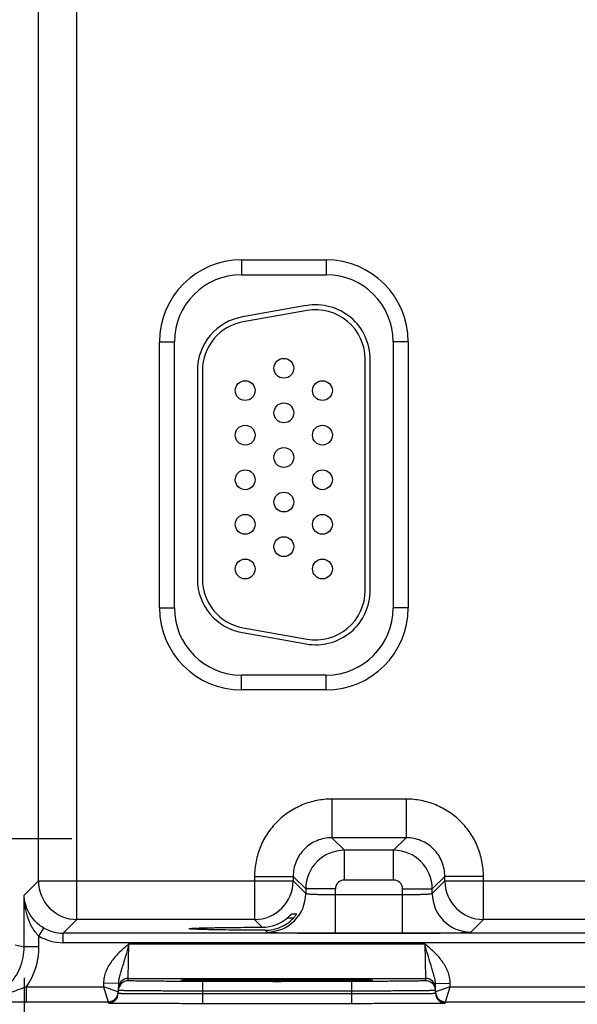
# Model space of a CAD drawing. Header units: inches. Extents: x 0 to 34, y 0 to 22.
# Tile 84 of 101: x 17.4 to 18.5, y 16.4 to 18.4. Entities that reach past the tile are written whole.
import ezdxf

# ---------------------------------------------------------------- set-up
doc = ezdxf.new("R2010")
doc.units = ezdxf.units.IN
doc.header["$LTSCALE"] = 1.87
doc.header["$MEASUREMENT"] = 0
doc.linetypes.add('CENTER', pattern=[0.6, 0.375, -0.075, 0.075, -0.075])
doc.layers.get('0').update_dxf_attribs({"linetype": 'CONTINUOUS'})
doc.layers.add('02___PRT_ALL_AXES', color=7, linetype='CONTINUOUS')
doc.layers.add('DIMENSIONS', color=7, linetype='CONTINUOUS')
doc.styles.get("Standard").update_dxf_attribs({"font": 'txt', "width": 0.8})
doc.dimstyles.new('DIMSTYLE_1', dxfattribs={"dimtxt": 0.125, "dimasz": 0.18, "dimexe": 0.125, "dimexo": 0.0625, "dimgap": 0.0625, "dimtad": 0, "dimtih": 1, "dimtoh": 1, "dimzin": 4, "dimdsep": 46, "dimtxsty": 'STANDARD', "dimblk": '_FILLED', "dimblk1": '_FILLED', "dimblk2": '_FILLED', "dimcen": 0.09, "dimazin": 1, "dimtp": 0.001, "dimtm": 0.001, "dimtfac": 1, "dimtofl": 0, "dimtmove": 0, "dimatfit": 3, "dimldrblk": '_FILLED', "dimfxl": 1, "dimtolj": 1, "dimtzin": 4, "dimarcsym": 0})

# ---------------------------------------------------------------- blocks, each defined once
blk = doc.blocks.new('_FILLED')
at = {"color": 0, "linetype": 'BYBLOCK'}
blk.add_solid([(0, 0), (-1, 0.174), (-1, -0.174)], dxfattribs=at)
blk = doc.blocks.new('*D16')
at = {"layer": 'DIMENSIONS', "color": 2, "linetype": 'CONTINUOUS'}
for p, q in [((13.2345, 16.5236), (13.2345, 14.7717)), ((17.3852, 16.4519), (17.3852, 14.7717)), ((13.2345, 14.8967), (14.6348, 14.8967)), ((17.3852, 14.8967), (15.9848, 14.8967))]:
    blk.add_line(p, q, dxfattribs=at)
at = {"layer": 'DIMENSIONS', "color": 2, "linetype": 'CONTINUOUS', "xscale": 0.18, "yscale": 0.18, "zscale": 0.18, "rotation": 180}
blk.add_blockref('_FILLED', (13.2345, 14.8967), dxfattribs=at)
at = {"layer": 'DIMENSIONS', "color": 2, "linetype": 'CONTINUOUS', "xscale": 0.18, "yscale": 0.18, "zscale": 0.18}
blk.add_blockref('_FILLED', (17.3852, 14.8967), dxfattribs=at)
at = {"layer": 'DIMENSIONS', "color": 2, "linetype": 'CONTINUOUS', "insert": (15.3098, 14.9592), "char_height": 0.125, "width": 1.225, "attachment_point": 2, "line_spacing_factor": 0.9}
blk.add_mtext('4.15{\\ftxt.shx;\\W1.000000;\\H0.125000; }[105.4]', dxfattribs=at)

msp = doc.modelspace()

# ---------------------------------------------------------------- linework, layer by layer
at = {"color": 7, "linetype": 'CONTINUOUS'}
for p, q in [((17.4918, 16.5699), (17.4918, 19.6926)), ((17.4138, 16.6478), (17.4138, 19.6146)), ((17.824, 17.9012), (17.995, 17.9012)), ((17.824, 17.9012), (17.824, 17.8712)), ((17.995, 17.9012), (17.995, 17.8712)), ((17.824, 17.8712), (17.995, 17.8712)), ((17.9549, 17.8087), (17.8259, 17.7859)), ((17.9566, 17.7988), (17.8276, 17.7761)), ((17.6585, 17.7357), (17.6885, 17.7357)), ((17.6585, 17.1987), (17.6585, 17.7357)), ((17.6885, 17.1987), (17.6885, 17.7357)), ((18.1605, 17.7357), (18.1305, 17.7357)), ((18.1305, 17.7357), (18.1305, 17.1987)), ((18.1605, 17.7357), (18.1605, 17.1987)), ((18.074, 17.2343), (18.074, 17.7003)), ((18.084, 17.2343), (18.084, 17.7003)), ((17.735, 17.6776), (17.735, 17.2571)), ((17.745, 17.6776), (17.745, 17.2571)), ((17.6585, 17.1987), (17.6885, 17.1987)), ((18.1605, 17.1987), (18.1305, 17.1987)), ((17.8276, 17.1586), (17.9566, 17.1359)), ((17.8259, 17.1488), (17.9549, 17.126)), ((17.995, 17.0632), (17.824, 17.0632)), ((17.824, 17.0332), (17.824, 17.0632)), ((17.995, 17.0332), (17.995, 17.0632)), ((17.995, 17.0332), (17.824, 17.0332)), ((18.1567, 16.8128), (18.0063, 16.8128)), ((18.0063, 16.8128), (18.0063, 16.7349)), ((18.1567, 16.8128), (18.1567, 16.7349)), ((18.1567, 16.7349), (18.0063, 16.7349)), ((18.0063, 16.7349), (18.0317, 16.7095)), ((18.1567, 16.7349), (18.1313, 16.7095)), ((18.1313, 16.7095), (18.0317, 16.7095)), ((18.0317, 16.6495), (18.0317, 16.7095)), ((18.1313, 16.6495), (18.1313, 16.7095)), ((17.8504, 16.6569), (17.9284, 16.6569)), ((17.8504, 16.6569), (17.8504, 16.5699)), ((17.9284, 16.6569), (17.9537, 16.6315)), ((17.9284, 16.6569), (17.9284, 16.6478)), ((18.2346, 16.6569), (18.2093, 16.6315)), ((18.3126, 16.6569), (18.2346, 16.6569)), ((18.2346, 16.6478), (18.2346, 16.6569)), ((18.3126, 16.5699), (18.3126, 16.6569)), ((17.3852, 16.6192), (17.4138, 16.6478)), ((17.4138, 16.6478), (17.9284, 16.6478)), ((17.9284, 16.6478), (17.9537, 16.6225)), ((18.1313, 16.6495), (18.0317, 16.6495)), ((18.2093, 16.6225), (18.2346, 16.6478)), ((18.2346, 16.6478), (18.9834, 16.6478)), ((17.3852, 16.5144), (17.3852, 16.6192)), ((18.0137, 16.6315), (17.9537, 16.6315)), ((17.9537, 16.6315), (17.9537, 16.6225)), ((18.0137, 16.5421), (18.0137, 16.6315)), ((18.0137, 16.6201), (18.1493, 16.6201)), ((18.1493, 16.6315), (18.2093, 16.6315)), ((18.1493, 16.5421), (18.1493, 16.6315)), ((18.2093, 16.6225), (18.2093, 16.6315)), ((17.9171, 16.5734), (17.9294, 16.5734)), ((17.9251, 16.5811), (17.9354, 16.5811)), ((17.9354, 16.5811), (17.9354, 16.581)), ((17.464, 16.542), (17.4918, 16.5699)), ((17.8504, 16.5699), (17.4918, 16.5699)), ((17.8504, 16.5699), (17.866, 16.5543)), ((18.2873, 16.5445), (18.3126, 16.5699)), ((18.9054, 16.5699), (18.3126, 16.5699)), ((17.4151, 16.5362), (17.4247, 16.5526)), ((17.4151, 16.5144), (17.4151, 16.5362)), ((21.5092, 16.542), (17.464, 16.542)), ((17.464, 16.523), (17.464, 16.542)), ((17.8721, 16.5481), (17.8757, 16.5445)), ((18.0137, 16.5421), (18.1493, 16.5421)), ((17.3671, 16.519), (17.3852, 16.5144)), ((17.4151, 16.5144), (17.3852, 16.5144)), ((21.5092, 16.523), (17.464, 16.523)), ((17.5953, 16.4509), (17.5968, 16.5209)), ((17.5968, 16.5209), (18.1942, 16.5209)), ((18.1942, 16.5209), (18.1957, 16.4509)), ((17.3897, 16.434), (17.5453, 16.434)), ((17.3897, 16.404), (17.3897, 16.434)), ((17.5454, 16.4411), (17.5453, 16.434)), ((17.5751, 16.4236), (17.5453, 16.434)), ((17.5453, 16.434), (17.5551, 16.404)), ((17.5754, 16.4406), (17.5454, 16.4411)), ((17.5754, 16.4406), (17.5751, 16.4211)), ((17.5952, 16.4462), (17.5953, 16.4509)), ((17.5953, 16.4509), (18.1957, 16.4509)), ((17.7055, 16.4471), (17.7018, 16.4467)), ((17.7018, 16.4467), (17.7054, 16.4464)), ((17.704, 16.447), (17.7041, 16.447)), ((17.7051, 16.447), (17.7059, 16.4471)), ((17.712, 16.4473), (17.7055, 16.4471)), ((17.7059, 16.4471), (17.707, 16.4471)), ((17.707, 16.4471), (17.7082, 16.4472)), ((17.7082, 16.4472), (17.7097, 16.4472)), ((17.7097, 16.4472), (17.7113, 16.4473)), ((17.7113, 16.4473), (17.7132, 16.4473)), ((17.7132, 16.4473), (17.7164, 16.4474)), ((17.7164, 16.4474), (17.72, 16.4475)), ((17.72, 16.4475), (17.7242, 16.4475)), ((17.7242, 16.4475), (17.7289, 16.4476)), ((17.7289, 16.4476), (17.7343, 16.4477)), ((17.7343, 16.4477), (17.7402, 16.4477)), ((17.7402, 16.4477), (17.7469, 16.4478)), ((18.0459, 16.4449), (17.7451, 16.4449)), ((17.7451, 16.4449), (17.7451, 16.4252)), ((17.7469, 16.4478), (17.7545, 16.4479)), ((17.7545, 16.4479), (17.7632, 16.448)), ((17.7632, 16.448), (17.7732, 16.448)), ((17.7732, 16.448), (17.7805, 16.4481)), ((17.7805, 16.4481), (17.7883, 16.4481)), ((17.7883, 16.4481), (17.7966, 16.4482)), ((17.7966, 16.4482), (17.8054, 16.4482)), ((17.8054, 16.4482), (17.815, 16.4483)), ((17.815, 16.4483), (17.8253, 16.4483)), ((17.8253, 16.4483), (17.8364, 16.4483)), ((17.8364, 16.4483), (17.8479, 16.4484)), ((17.8479, 16.4484), (17.8594, 16.4484)), ((17.8594, 16.4484), (17.8706, 16.4484)), ((17.8706, 16.4484), (17.8814, 16.4484)), ((17.8814, 16.4484), (17.8918, 16.4484)), ((17.8918, 16.4484), (17.9068, 16.4484)), ((17.9068, 16.4484), (17.9211, 16.4484)), ((17.9211, 16.4484), (17.9346, 16.4484)), ((17.9346, 16.4484), (17.9474, 16.4484)), ((17.9474, 16.4484), (17.9596, 16.4483)), ((17.9596, 16.4483), (17.9712, 16.4483)), ((17.9712, 16.4483), (17.982, 16.4482)), ((17.982, 16.4482), (17.9922, 16.4482)), ((17.9922, 16.4482), (18.0018, 16.4482)), ((18.0018, 16.4482), (18.0107, 16.4481)), ((18.0107, 16.4481), (18.019, 16.448)), ((18.019, 16.448), (18.0267, 16.448)), ((18.0267, 16.448), (18.0339, 16.4479)), ((18.0339, 16.4479), (18.0406, 16.4479)), ((18.0406, 16.4479), (18.0468, 16.4478)), ((18.0459, 16.4449), (18.0459, 16.4252)), ((18.0468, 16.4478), (18.0525, 16.4477)), ((18.0525, 16.4477), (18.0578, 16.4477)), ((18.0578, 16.4477), (18.0625, 16.4476)), ((18.0625, 16.4476), (18.0669, 16.4475)), ((18.0669, 16.4475), (18.0707, 16.4475)), ((18.0707, 16.4475), (18.0742, 16.4474)), ((18.0742, 16.4474), (18.0772, 16.4473)), ((18.0772, 16.4473), (18.0798, 16.4473)), ((18.0856, 16.4471), (18.079, 16.4473)), ((18.0798, 16.4473), (18.082, 16.4472)), ((18.082, 16.4472), (18.0833, 16.4471)), ((18.0833, 16.4471), (18.0843, 16.4471)), ((18.0843, 16.4471), (18.0852, 16.4471)), ((18.0892, 16.4467), (18.0856, 16.4471)), ((18.0856, 16.4464), (18.0892, 16.4467)), ((18.1957, 16.4509), (18.1958, 16.4462)), ((18.2156, 16.4406), (18.2456, 16.4411)), ((18.2159, 16.4211), (18.2156, 16.4406)), ((18.2457, 16.434), (18.2159, 16.4236)), ((18.2359, 16.404), (18.2457, 16.434)), ((18.2457, 16.434), (18.2456, 16.4411)), ((18.2457, 16.434), (18.6003, 16.434)), ((17.7451, 16.4252), (17.745, 16.4203)), ((17.745, 16.4203), (18.0459, 16.4203)), ((17.745, 16.4203), (17.745, 16.4006)), ((18.0459, 16.4252), (17.7451, 16.4252)), ((18.0459, 16.4252), (18.0459, 16.4203)), ((18.0459, 16.4203), (18.0459, 16.4006)), ((17.3897, 16.404), (17.5551, 16.404)), ((17.5551, 16.404), (17.5551, 16.4014)), ((17.745, 16.4006), (18.0459, 16.4006)), ((18.2359, 16.404), (18.6101, 16.404)), ((18.2359, 16.4014), (18.2359, 16.404))]:
    msp.add_line(p, q, dxfattribs=at)
for points in [[(17.7041, 16.447), (17.7042, 16.447), (17.7045, 16.447), (17.7048, 16.447), (17.7051, 16.447)], [(18.0852, 16.4471), (18.0859, 16.447), (18.0862, 16.447), (18.0865, 16.447), (18.0867, 16.447), (18.0869, 16.447), (18.087, 16.447)]]:
    msp.add_lwpolyline(points, dxfattribs=at)
for centre in [(17.9095, 17.6823), (17.8315, 17.6373), (17.9875, 17.6373), (17.9095, 17.5923), (17.8315, 17.5473), (17.9875, 17.5473), (17.9095, 17.5023), (17.8315, 17.4573), (17.9875, 17.4573), (17.9095, 17.4123), (17.8315, 17.3673), (17.9875, 17.3673), (17.9095, 17.3223), (17.8315, 17.2773), (17.9875, 17.2773)]:
    msp.add_circle(centre, 0.02, dxfattribs=at)
for centre, radius, start, end in [((17.824, 17.7357), 0.1655, 90, 180), ((17.995, 17.7357), 0.1655, 0, 90), ((17.824, 17.7357), 0.1355, 90, 180), ((17.995, 17.7357), 0.1355, 0, 90), ((17.974, 17.7003), 0.11, 0, 100), ((17.845, 17.6776), 0.11, 100, 180), ((17.974, 17.7003), 0.1, 0, 100), ((17.845, 17.6776), 0.1, 100, 180), ((17.845, 17.2571), 0.11, 180, 260), ((17.845, 17.2571), 0.1, 180, 260), ((17.974, 17.2343), 0.11, 260, 360), ((17.974, 17.2343), 0.1, 260, 360), ((17.824, 17.1987), 0.1655, 180, 270), ((17.824, 17.1987), 0.1355, 180, 270), ((17.995, 17.1987), 0.1655, 270, 360), ((17.995, 17.1987), 0.1355, 270, 360), ((18.0317, 16.6315), 0.078, 90.0146, 179.9846), ((18.1313, 16.6315), 0.078, 0.0146, 89.9846), ((17.4918, 16.6479), 0.078, 180.021, 269.979), ((17.8503, 16.6479), 0.078, 270.021, 359.979), ((18.0317, 16.6315), 0.018, 89.9966, 180.0034), ((18.1313, 16.6315), 0.018, 359.9966, 90.0034), ((18.3127, 16.6479), 0.078, 180.021, 269.979), ((17.8757, 16.6225), 0.078, 270.0209, 359.9791), ((18.2873, 16.6225), 0.078, 180.0209, 269.9791), ((17.8657, 16.6329), 0.0786, 270.1937, 310.7839), ((17.464, 16.62), 0.097, 239.7798, 270.0008), ((17.464, 16.62), 0.078, 239.7822, 270.0063), ((17.2749, 16.5144), 0.1402, 324.9682, 360), ((17.5952, 16.4262), 0.02, 89.9992, 178.9986), ((17.5953, 16.4309), 0.02, 89.9992, 178.9986), ((18.1957, 16.4309), 0.02, 1.0014, 90.0008), ((18.1958, 16.4262), 0.02, 20.7796, 90.0003), ((17.5551, 16.424), 0.02, 270.0018, 358.9994), ((17.5551, 16.4214), 0.02, 270.0001, 358.9994), ((17.5551, 16.424), 0.02, 349.1149, 351.8231), ((17.5551, 16.424), 0.02, 351.8218, 358.9914), ((18.1957, 16.4262), 0.0201, 1.0723, 20.7062), ((18.2359, 16.424), 0.02, 181.0086, 188.1788), ((18.2359, 16.424), 0.02, 181.0006, 269.9999), ((18.2359, 16.4214), 0.02, 181.0006, 269.9999), ((18.2359, 16.424), 0.02, 188.1775, 190.8856), ((17.3933, 41.9626), 25.5587, 269.81685, 269.99201)]:
    msp.add_arc(centre, radius, start, end, dxfattribs=at)
for points, knots in [([(18.0063, 16.8128), (17.9961, 16.8128), (17.9757, 16.8108), (17.9463, 16.8019), (17.9191, 16.7874), (17.8953, 16.7679), (17.8758, 16.7441), (17.8613, 16.717), (17.8524, 16.6875), (17.8504, 16.6671), (17.8504, 16.6569)], [0, 0, 0, 0, 0.124999, 0.25, 0.375, 0.5, 0.625, 0.75, 0.875001, 1, 1, 1, 1]), ([(18.3126, 16.6569), (18.3126, 16.6671), (18.3106, 16.6875), (18.3017, 16.717), (18.2872, 16.7441), (18.2677, 16.7679), (18.2439, 16.7874), (18.2167, 16.8019), (18.1873, 16.8108), (18.1669, 16.8128), (18.1567, 16.8128)], [0, 0, 0, 0, 0.124999, 0.25, 0.375, 0.5, 0.625, 0.75, 0.875001, 1, 1, 1, 1]), ([(18.0063, 16.7349), (18.0012, 16.7349), (17.991, 16.7339), (17.9715, 16.7279), (17.9497, 16.7135), (17.9353, 16.6918), (17.9294, 16.6722), (17.9284, 16.662), (17.9284, 16.6569)], [0, 0, 0, 0, 0.125293, 0.250594, 0.5, 0.749406, 0.874707, 1, 1, 1, 1]), ([(18.2346, 16.6569), (18.2346, 16.662), (18.2336, 16.6722), (18.2277, 16.6918), (18.2133, 16.7135), (18.1915, 16.7279), (18.172, 16.7339), (18.1618, 16.7349), (18.1567, 16.7349)], [0, 0, 0, 0, 0.125293, 0.250594, 0.5, 0.749406, 0.874707, 1, 1, 1, 1]), ([(17.4151, 16.5362), (17.4095, 16.5416), (17.4002, 16.5543), (17.3914, 16.5754), (17.3864, 16.5972), (17.3852, 16.6119), (17.3852, 16.6192)], [0, 0, 0, 0, 0.260315, 0.511686, 0.757199, 1, 1, 1, 1]), ([(17.4247, 16.5526), (17.4181, 16.5565), (17.4064, 16.5657), (17.394, 16.5828), (17.3869, 16.6009), (17.3852, 16.6132), (17.3852, 16.6192)], [0, 0, 0, 0, 0.286452, 0.54271, 0.776721, 1, 1, 1, 1]), ([(17.9537, 16.6225), (17.9537, 16.6224), (17.9539, 16.6223), (17.9543, 16.6222), (17.9552, 16.622), (17.9567, 16.6218), (17.9588, 16.6215), (17.9613, 16.6213), (17.9643, 16.6211), (17.9678, 16.621), (17.9734, 16.6207), (17.9811, 16.6205), (17.9913, 16.6203), (18.0023, 16.6201), (18.0099, 16.6201), (18.0137, 16.6201)], [0, 0, 0, 0, 0.0028, 0.007571, 0.023737, 0.048902, 0.082927, 0.12553, 0.176328, 0.234857, 0.300574, 0.451057, 0.622157, 0.807459, 1, 1, 1, 1]), ([(18.1493, 16.6201), (18.1531, 16.6201), (18.1607, 16.6201), (18.1717, 16.6203), (18.1819, 16.6205), (18.1896, 16.6207), (18.1952, 16.621), (18.1987, 16.6211), (18.2017, 16.6213), (18.2042, 16.6215), (18.2063, 16.6218), (18.2078, 16.622), (18.2087, 16.6222), (18.2091, 16.6223), (18.2093, 16.6224), (18.2093, 16.6225)], [0, 0, 0, 0, 0.192541, 0.377843, 0.548943, 0.699426, 0.765143, 0.823672, 0.87447, 0.917073, 0.951098, 0.976263, 0.992429, 0.9972, 1, 1, 1, 1]), ([(17.8721, 16.5481), (17.8775, 16.5481), (17.8882, 16.5492), (17.9037, 16.5542), (17.9178, 16.5622), (17.9258, 16.5694), (17.9294, 16.5734)], [0, 0, 0, 0, 0.25004, 0.500978, 0.751113, 1, 1, 1, 1]), ([(17.9171, 16.5734), (17.918, 16.5742), (17.9194, 16.5754), (17.9212, 16.5771), (17.9223, 16.5783), (17.9232, 16.5792), (17.9239, 16.5798), (17.9242, 16.5802), (17.9246, 16.5806), (17.9248, 16.5808), (17.925, 16.581), (17.9251, 16.5811), (17.9251, 16.5811)], [0, 0, 0, 0, 0.342242, 0.503524, 0.65324, 0.786022, 0.843901, 0.894669, 0.937065, 0.969697, 0.991105, 1, 1, 1, 1]), ([(17.9354, 16.581), (17.9352, 16.5806), (17.9345, 16.5796), (17.9332, 16.5779), (17.9315, 16.5757), (17.9302, 16.5741), (17.9294, 16.5734)], [0, 0, 0, 0, 0.131864, 0.368227, 0.667472, 1, 1, 1, 1]), ([(17.7183, 16.5512), (17.7183, 16.5513), (17.7186, 16.5514), (17.7191, 16.5515), (17.72, 16.5516), (17.7211, 16.5518), (17.7227, 16.5519), (17.7245, 16.552), (17.7267, 16.5522), (17.7303, 16.5523), (17.7355, 16.5526), (17.7427, 16.5528), (17.7511, 16.553), (17.7605, 16.5532), (17.7711, 16.5534), (17.7869, 16.5537), (17.8086, 16.5539), (17.8366, 16.5541), (17.856, 16.5542), (17.866, 16.5543)], [0, 0, 0, 0, 0.001483, 0.005067, 0.010908, 0.019019, 0.029394, 0.04201, 0.056835, 0.073841, 0.114302, 0.163122, 0.2199, 0.284173, 0.355492, 0.433315, 0.605936, 0.796795, 1, 1, 1, 1]), ([(17.8721, 16.5481), (17.8617, 16.5482), (17.8416, 16.5483), (17.8127, 16.5485), (17.79, 16.5487), (17.7735, 16.549), (17.7625, 16.5492), (17.7526, 16.5494), (17.7438, 16.5496), (17.7363, 16.5498), (17.7308, 16.5501), (17.7271, 16.5502), (17.7248, 16.5504), (17.7229, 16.5505), (17.7213, 16.5506), (17.72, 16.5508), (17.7191, 16.5509), (17.7186, 16.551), (17.7183, 16.5511), (17.7183, 16.5512)], [0, 0, 0, 0, 0.201696, 0.391991, 0.564723, 0.642755, 0.714346, 0.778938, 0.836038, 0.885143, 0.925856, 0.942977, 0.957899, 0.970587, 0.981005, 0.989137, 0.994977, 0.998546, 1, 1, 1, 1]), ([(17.8757, 16.5445), (17.8758, 16.5444), (17.8761, 16.5444), (17.8767, 16.5442), (17.8777, 16.5441), (17.8789, 16.544), (17.8805, 16.5439), (17.8832, 16.5437), (17.8873, 16.5436), (17.8932, 16.5434), (17.9002, 16.5432), (17.9082, 16.543), (17.9173, 16.5428), (17.9273, 16.5427), (17.9421, 16.5425), (17.9621, 16.5423), (17.9874, 16.5422), (18.0048, 16.5421), (18.0137, 16.5421)], [0, 0, 0, 0, 0.002193, 0.006647, 0.013412, 0.022485, 0.033853, 0.04749, 0.081447, 0.124043, 0.174882, 0.233486, 0.299305, 0.371722, 0.450054, 0.621469, 0.80711, 1, 1, 1, 1]), ([(18.1493, 16.5421), (18.1582, 16.5421), (18.1756, 16.5422), (18.2009, 16.5423), (18.2209, 16.5425), (18.2357, 16.5427), (18.2457, 16.5428), (18.2548, 16.543), (18.2628, 16.5432), (18.2698, 16.5434), (18.2757, 16.5436), (18.2798, 16.5437), (18.2825, 16.5439), (18.2841, 16.544), (18.2853, 16.5441), (18.2863, 16.5442), (18.2869, 16.5444), (18.2872, 16.5444), (18.2873, 16.5445)], [0, 0, 0, 0, 0.19289, 0.378531, 0.549946, 0.628278, 0.700695, 0.766514, 0.825118, 0.875957, 0.918553, 0.95251, 0.966147, 0.977515, 0.986588, 0.993353, 0.997807, 1, 1, 1, 1]), ([(17.2749, 16.4042), (17.2821, 16.4042), (17.2965, 16.4056), (17.3174, 16.412), (17.3365, 16.4222), (17.3534, 16.436), (17.3672, 16.4528), (17.3774, 16.472), (17.3837, 16.4928), (17.3852, 16.5072), (17.3852, 16.5144)], [0, 0, 0, 0, 0.125001, 0.250001, 0.375002, 0.5, 0.624999, 0.749998, 0.874997, 1, 1, 1, 1]), ([(17.5968, 16.5209), (17.5906, 16.5155), (17.5783, 16.5049), (17.5616, 16.4869), (17.5512, 16.469), (17.5464, 16.4534), (17.5455, 16.4452), (17.5454, 16.4411)], [0, 0, 0, 0, 0.250246, 0.500289, 0.74993, 0.874981, 1, 1, 1, 1]), ([(17.5968, 16.5209), (17.5949, 16.5137), (17.591, 16.4998), (17.586, 16.4827), (17.5818, 16.4696), (17.5789, 16.4601), (17.5764, 16.4505), (17.5755, 16.4439), (17.5754, 16.4406)], [0, 0, 0, 0, 0.266708, 0.521449, 0.642959, 0.761737, 0.879896, 1, 1, 1, 1]), ([(18.2456, 16.4411), (18.2455, 16.4452), (18.2445, 16.4534), (18.2398, 16.469), (18.2294, 16.4869), (18.2127, 16.5049), (18.2003, 16.5155), (18.1942, 16.5209)], [0, 0, 0, 0, 0.125019, 0.25007, 0.499711, 0.749754, 1, 1, 1, 1]), ([(18.2156, 16.4406), (18.2155, 16.4439), (18.2146, 16.4505), (18.2121, 16.4601), (18.2092, 16.4696), (18.205, 16.4827), (18.1999, 16.4998), (18.1961, 16.5137), (18.1942, 16.5209)], [0, 0, 0, 0, 0.120104, 0.238263, 0.357041, 0.478551, 0.733292, 1, 1, 1, 1]), ([(17.3897, 16.434), (17.384, 16.4319), (17.3727, 16.4277), (17.3505, 16.4192), (17.3338, 16.4134), (17.3224, 16.4105)], [0, 0, 0, 0, 0.25515, 0.506355, 1, 1, 1, 1]), ([(17.7451, 16.4449), (17.7354, 16.4449), (17.7162, 16.4449), (17.6927, 16.445), (17.6747, 16.445), (17.6621, 16.4451), (17.6503, 16.4452), (17.6394, 16.4453), (17.6296, 16.4454), (17.6208, 16.4455), (17.6133, 16.4456), (17.6078, 16.4457), (17.604, 16.4458), (17.6017, 16.4458), (17.5998, 16.4459), (17.5982, 16.4459), (17.5969, 16.446), (17.5961, 16.4461), (17.5956, 16.4461), (17.5954, 16.4461), (17.5953, 16.4462), (17.5952, 16.4462), (17.5952, 16.4462)], [0, 0, 0, 0, 0.195093, 0.382688, 0.4714, 0.55557, 0.634386, 0.70709, 0.77298, 0.831424, 0.881858, 0.923799, 0.941455, 0.956844, 0.969929, 0.980679, 0.989069, 0.995082, 0.997194, 0.998709, 0.999633, 1, 1, 1, 1]), ([(17.7054, 16.4464), (17.7085, 16.4463), (17.7164, 16.4461), (17.7308, 16.4458), (17.7501, 16.4456), (17.7838, 16.4453), (17.8327, 16.4451), (17.8955, 16.445), (17.9583, 16.4451), (18.0072, 16.4453), (18.0409, 16.4456), (18.0601, 16.4458), (18.0746, 16.4461), (18.0825, 16.4463), (18.0856, 16.4464)], [0, 0, 0, 0, 0.024286, 0.062595, 0.113812, 0.176419, 0.328145, 0.500002, 0.671859, 0.823584, 0.88619, 0.937406, 0.975714, 1, 1, 1, 1]), ([(18.079, 16.4473), (18.0698, 16.4475), (18.0462, 16.4478), (18.0048, 16.4482), (17.953, 16.4484), (17.8956, 16.4485), (17.8381, 16.4484), (17.7862, 16.4482), (17.7448, 16.4478), (17.7213, 16.4475), (17.712, 16.4473)], [0, 0, 0, 0, 0.075768, 0.192262, 0.338305, 0.499876, 0.661464, 0.807557, 0.924132, 1, 1, 1, 1]), ([(18.1958, 16.4462), (18.1958, 16.4462), (18.1957, 16.4462), (18.1956, 16.4461), (18.1954, 16.4461), (18.1949, 16.4461), (18.1941, 16.446), (18.1928, 16.4459), (18.1912, 16.4459), (18.1892, 16.4458), (18.1869, 16.4458), (18.1832, 16.4457), (18.1777, 16.4456), (18.1702, 16.4455), (18.1614, 16.4454), (18.1516, 16.4453), (18.1407, 16.4452), (18.1289, 16.4451), (18.1163, 16.445), (18.0983, 16.445), (18.0747, 16.4449), (18.0556, 16.4449), (18.0459, 16.4449)], [0, 0, 0, 0, 0.000367, 0.001291, 0.002806, 0.004918, 0.010931, 0.019321, 0.030071, 0.043156, 0.058545, 0.076201, 0.118142, 0.168576, 0.22702, 0.29291, 0.365614, 0.44443, 0.5286, 0.617312, 0.804907, 1, 1, 1, 1]), ([(17.5751, 16.4211), (17.5751, 16.4211), (17.5752, 16.4211), (17.5753, 16.421), (17.5756, 16.421), (17.5759, 16.421), (17.5764, 16.421), (17.5772, 16.4209), (17.5785, 16.4209), (17.5803, 16.4208), (17.5825, 16.4208), (17.5851, 16.4207), (17.5881, 16.4207), (17.5915, 16.4206), (17.5967, 16.4206), (17.6042, 16.4205), (17.6141, 16.4204), (17.6252, 16.4204), (17.6375, 16.4203), (17.6509, 16.4203), (17.6652, 16.4202), (17.6856, 16.4202), (17.7123, 16.4202), (17.734, 16.4202), (17.745, 16.4203)], [0, 0, 0, 0, 0.000343, 0.001258, 0.002769, 0.004877, 0.007583, 0.010885, 0.019273, 0.030023, 0.043107, 0.058497, 0.076154, 0.096037, 0.118098, 0.168537, 0.226986, 0.292882, 0.365592, 0.444414, 0.528588, 0.617304, 0.804905, 1, 1, 1, 1]), ([(17.7451, 16.4252), (17.7341, 16.4253), (17.7124, 16.4253), (17.6857, 16.4254), (17.6653, 16.4255), (17.651, 16.4256), (17.6376, 16.4257), (17.6253, 16.4258), (17.6142, 16.4259), (17.6043, 16.4259), (17.5968, 16.426), (17.5916, 16.4261), (17.5882, 16.4262), (17.5852, 16.4262), (17.5826, 16.4263), (17.5804, 16.4263), (17.5786, 16.4263), (17.5773, 16.4264), (17.5765, 16.4264), (17.576, 16.4264), (17.5757, 16.4265), (17.5754, 16.4265), (17.5753, 16.4265), (17.5752, 16.4265), (17.5752, 16.4265)], [0, 0, 0, 0, 0.195105, 0.382709, 0.471426, 0.555601, 0.634423, 0.707133, 0.773029, 0.831479, 0.881919, 0.90398, 0.923864, 0.941522, 0.956913, 0.969998, 0.980748, 0.989136, 0.992438, 0.995144, 0.997251, 0.998759, 0.99967, 1, 1, 1, 1]), ([(18.2158, 16.4265), (18.2158, 16.4265), (18.2157, 16.4265), (18.2156, 16.4265), (18.2153, 16.4265), (18.215, 16.4264), (18.2145, 16.4264), (18.2137, 16.4264), (18.2124, 16.4263), (18.2106, 16.4263), (18.2084, 16.4263), (18.2058, 16.4262), (18.2028, 16.4262), (18.1994, 16.4261), (18.1941, 16.426), (18.1867, 16.4259), (18.1768, 16.4259), (18.1657, 16.4258), (18.1533, 16.4257), (18.14, 16.4256), (18.1257, 16.4255), (18.1053, 16.4254), (18.0786, 16.4253), (18.0569, 16.4253), (18.0459, 16.4252)], [0, 0, 0, 0, 0.00033, 0.001241, 0.002749, 0.004856, 0.007562, 0.010864, 0.019252, 0.030002, 0.043087, 0.058477, 0.076135, 0.096019, 0.118081, 0.168521, 0.22697, 0.292867, 0.365576, 0.444398, 0.528573, 0.61729, 0.804895, 1, 1, 1, 1]), ([(18.0459, 16.4203), (18.057, 16.4202), (18.0787, 16.4202), (18.1054, 16.4202), (18.1258, 16.4202), (18.1401, 16.4203), (18.1534, 16.4203), (18.1658, 16.4204), (18.1769, 16.4204), (18.1868, 16.4205), (18.1942, 16.4206), (18.1995, 16.4206), (18.2029, 16.4207), (18.2058, 16.4207), (18.2085, 16.4208), (18.2107, 16.4208), (18.2125, 16.4209), (18.2138, 16.4209), (18.2146, 16.421), (18.2151, 16.421), (18.2154, 16.421), (18.2157, 16.421), (18.2158, 16.4211), (18.2159, 16.4211), (18.2159, 16.4211)], [0, 0, 0, 0, 0.195095, 0.382696, 0.471412, 0.555586, 0.634408, 0.707118, 0.773014, 0.831463, 0.881902, 0.903963, 0.923846, 0.941503, 0.956893, 0.969977, 0.980727, 0.989115, 0.992417, 0.995123, 0.997231, 0.998742, 0.999657, 1, 1, 1, 1]), ([(17.5551, 16.4014), (17.5551, 16.4014), (17.5552, 16.4014), (17.5553, 16.4014), (17.5556, 16.4014), (17.556, 16.4014), (17.5565, 16.4013), (17.5575, 16.4013), (17.5589, 16.4013), (17.5609, 16.4012), (17.5634, 16.4012), (17.5663, 16.4012), (17.5697, 16.4011), (17.5734, 16.4011), (17.5793, 16.401), (17.5876, 16.401), (17.5987, 16.4009), (17.6111, 16.4009), (17.6249, 16.4008), (17.6398, 16.4008), (17.6558, 16.4007), (17.6786, 16.4007), (17.7085, 16.4006), (17.7327, 16.4006), (17.745, 16.4006)], [0, 0, 0, 0, 0.000318, 0.001226, 0.002732, 0.004837, 0.007542, 0.010844, 0.019232, 0.029982, 0.043067, 0.058459, 0.076118, 0.096003, 0.118066, 0.168509, 0.226962, 0.292862, 0.365575, 0.444399, 0.528576, 0.617294, 0.804899, 1, 1, 1, 1]), ([(18.0459, 16.4006), (18.0583, 16.4006), (18.0825, 16.4006), (18.1124, 16.4007), (18.1352, 16.4007), (18.1512, 16.4008), (18.1661, 16.4008), (18.1798, 16.4009), (18.1923, 16.4009), (18.2034, 16.401), (18.2117, 16.401), (18.2175, 16.4011), (18.2213, 16.4011), (18.2247, 16.4012), (18.2276, 16.4012), (18.2301, 16.4012), (18.2321, 16.4013), (18.2335, 16.4013), (18.2344, 16.4013), (18.235, 16.4014), (18.2353, 16.4014), (18.2356, 16.4014), (18.2358, 16.4014), (18.2359, 16.4014), (18.2359, 16.4014)], [0, 0, 0, 0, 0.195101, 0.382706, 0.471424, 0.555601, 0.634425, 0.707138, 0.773038, 0.831491, 0.881934, 0.903997, 0.923882, 0.941541, 0.956933, 0.970018, 0.980768, 0.989156, 0.992458, 0.995163, 0.997268, 0.998774, 0.999682, 1, 1, 1, 1])]:
    msp.add_open_spline(points, degree=3, knots=knots, dxfattribs=at)
at = {"layer": '02___PRT_ALL_AXES', "color": 7, "linetype": 'CENTER'}
msp.add_line((17.1992, 16.7334), (17.4814, 16.7334), dxfattribs=at)

# ---------------------------------------------------------------- dimensions: what is measured, and where the dimension line sits
at = {"layer": 'DIMENSIONS', "color": 2, "linetype": 'CONTINUOUS'}
dim = msp.add_linear_dim(base=(17.3852, 14.8967), p1=(13.2345, 16.5861), p2=(17.3852, 16.5144), dimstyle='DIMSTYLE_1', dxfattribs=at)
dim.commit()
dim.dimension.update_dxf_attribs({"geometry": '*D16', "text_midpoint": (15.3098, 14.8967), "dimtype": 160})

doc.saveas('drawing.dxf')
